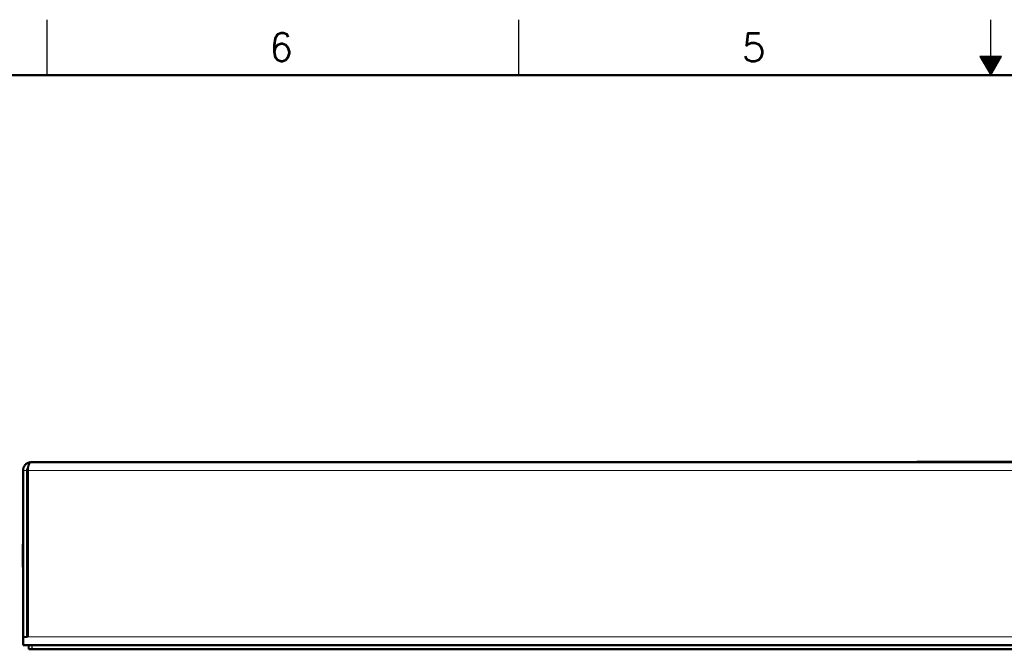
# Model space of a CAD drawing. Header units: millimetres. Extents: x 618 to 1482, y 17 to 575.
# Tile 39 of 96: x 828 to 1053, y 431 to 575. Entities that reach past the tile are written whole.
import ezdxf

# ---------------------------------------------------------------- set-up
doc = ezdxf.new("R2010")
doc.units = ezdxf.units.MM
doc.styles.add('CONVERTER_14', font='txt.shx')

# ---------------------------------------------------------------- blocks, each defined once
blk = doc.blocks.new('Label_Product_L00340A-01__21', base_point=(1032.68, 473.99))
at = {"color": 7, "linetype": 'Continuous', "const_width": 0.5}
for points in [[(1032.93, 474.34), (1032.93, 474.24)], [(1034.5, 474.34), (1032.93, 474.34)], [(1082.15, 474.34), (1034.5, 474.34)], [(1083.73, 474.34), (1082.15, 474.34)], [(1083.73, 474.34), (1083.73, 474.24)]]:
    blk.add_lwpolyline(points, dxfattribs=at)
at = {"color": 124, "linetype": 'Continuous', "const_width": 0.25}
for points in [[(1034.5, 474.34), (1034.5, 474.24)], [(1082.15, 474.34), (1082.15, 474.24)]]:
    blk.add_lwpolyline(points, dxfattribs=at)
blk = doc.blocks.new('Cover_Chassis_Octoclock_Ettus__23', base_point=(829.53, 431.17))
at = {"color": 7, "linetype": 'Continuous', "const_width": 0.5}
for points in [[(829.78, 432.33), (829.78, 431.42)], [(829.81, 432.33), (829.84, 432.33)], [(829.84, 432.33), (830.54, 432.33)], [(830.54, 432.33), (1263.87, 432.33)], [(829.78, 431.42), (830.54, 431.42)], [(830.54, 431.42), (1263.87, 431.42)]]:
    blk.add_lwpolyline(points, dxfattribs=at)
at = {"color": 124, "linetype": 'Continuous', "const_width": 0.25}
blk.add_lwpolyline([(830.54, 432.33), (830.54, 431.42)], dxfattribs=at)
blk = doc.blocks.new('CLS-M4-1_1_1_1_2__24', base_point=(828.19, 448.64))
at = {"color": 7, "linetype": 'Continuous', "const_width": 0.5}
for points in [[(828.51, 455.52), (828.44, 455.52)], [(828.44, 455.52), (828.44, 450.14)], [(829.59, 456.76), (829.41, 456.76)], [(829.41, 456.76), (829.41, 453.94)], [(829.41, 453.94), (829.41, 448.89)], [(828.44, 450.14), (828.51, 450.14)], [(829.41, 448.89), (829.59, 448.89)]]:
    blk.add_lwpolyline(points, dxfattribs=at)
blk = doc.blocks.new('Chassis_Octoclock_Ettus__26', base_point=(828.26, 432.08))
at = {"color": 7, "linetype": 'Continuous', "const_width": 0.5}
for points in [[(828.55, 472.73), (828.58, 472.86)], [(828.58, 472.86), (828.62, 472.99)], [(828.62, 472.99), (828.73, 473.23)], [(828.73, 473.23), (828.82, 473.38)], [(828.82, 473.38), (828.87, 473.46)], [(828.87, 473.46), (828.89, 473.48)], [(828.89, 473.48), (829.04, 473.66)], [(829.04, 473.66), (829.07, 473.68)], [(829.07, 473.68), (829.24, 473.84)], [(829.24, 473.84), (829.37, 473.93)], [(829.37, 473.93), (829.46, 473.99)], [(829.46, 473.99), (829.7, 474.1)], [(829.53, 472.81), (829.57, 472.89)], [(829.57, 472.89), (829.6, 472.93)], [(829.6, 472.93), (829.61, 472.94)], [(829.62, 472.83), (829.6, 472.66)], [(829.61, 472.94), (829.64, 472.97)], [(829.64, 472.99), (829.62, 472.86)], [(829.62, 472.86), (829.62, 472.83)], [(829.67, 473.14), (829.64, 472.99)], [(829.7, 473.29), (829.67, 473.14)], [(829.7, 474.1), (829.89, 474.17)], [(829.72, 473.38), (829.7, 473.29)], [(829.74, 473.43), (829.72, 473.38)], [(829.76, 473.48), (829.74, 473.43)], [(829.78, 473.56), (829.76, 473.48)], [(829.83, 473.68), (829.78, 473.56)], [(829.88, 473.8), (829.83, 473.68)], [(829.94, 473.9), (829.88, 473.8)], [(829.89, 474.17), (829.95, 474.18)], [(829.96, 473.93), (829.94, 473.9)], [(829.95, 474.18), (830.22, 474.23)], [(830, 473.99), (829.96, 473.93)], [(830.07, 474.06), (830, 473.99)], [(830.13, 474.13), (830.07, 474.06)], [(830.19, 474.17), (830.13, 474.13)], [(830.2, 474.18), (830.19, 474.17)], [(830.27, 474.21), (830.2, 474.18)], [(830.22, 474.23), (830.41, 474.24)], [(830.34, 474.23), (830.27, 474.21)], [(830.41, 474.24), (830.34, 474.23)], [(1264, 474.24), (830.41, 474.24)], [(828.51, 472.34), (828.52, 472.47)], [(828.51, 434.23), (828.51, 472.34)], [(828.52, 472.47), (828.55, 472.73)], [(829.41, 472.41), (829.47, 472.68)], [(829.41, 472.34), (829.41, 472.41)], [(829.41, 434.23), (829.41, 472.34)], [(829.47, 472.68), (829.5, 472.75)], [(829.5, 472.75), (829.53, 472.81)], [(829.6, 472.66), (829.59, 472.5)], [(829.59, 472.5), (829.59, 472.34)], [(829.59, 472.34), (829.59, 434.23)], [(829.59, 434.23), (828.51, 434.23)], [(828.51, 432.33), (828.51, 434.23)], [(828.51, 432.33), (829.81, 432.33)]]:
    blk.add_lwpolyline(points, dxfattribs=at)
at = {"color": 124, "linetype": 'Continuous', "const_width": 0.25}
for points in [[(828.51, 472.34), (829.41, 472.34)], [(1264.82, 472.34), (829.59, 472.34)], [(1264.82, 434.23), (829.59, 434.23)]]:
    blk.add_lwpolyline(points, dxfattribs=at)
blk = doc.blocks.new('Assy_Chassis_Octoclock_Ettus__27', base_point=(828.19, 432.08))
for name, p in [('Chassis_Octoclock_Ettus__26', (828.26, 432.08)), ('CLS-M4-1_1_1_1_2__24', (828.19, 448.64))]:
    blk.add_blockref(name, p)
blk = doc.blocks.new('Assy_Octoclock_Ettus__28', base_point=(828.19, 431.17))
for name, p in [('Assy_Chassis_Octoclock_Ettus__27', (828.19, 432.08)), ('Label_Product_L00340A-01__21', (1032.68, 473.99)), ('Cover_Chassis_Octoclock_Ettus__23', (829.53, 431.17))]:
    blk.add_blockref(name, p)
blk = doc.blocks.new('FRONT1__29', base_point=(1047.24, 452.88))
blk.add_blockref('Assy_Octoclock_Ettus__28', (828.191, 431.166))
blk = doc.blocks.new('Dsizeh', base_point=(618.1, 16.66))
at = {"color": 150, "linetype": 'Continuous'}
for p, q in [((834, 562.76), (834, 575.46)), ((941.95, 562.76), (941.95, 575.46)), ((1049.9, 562.76), (1049.9, 575.46)), ((1052.39, 567.07), (1047.41, 567.07)), ((1047.41, 567.07), (1049.9, 562.76)), ((1047.56, 566.83), (1052.25, 566.83)), ((1047.7, 566.57), (1052.1, 566.57)), ((1047.85, 566.32), (1051.96, 566.32)), ((1048, 566.07), (1051.81, 566.07)), ((1048.14, 565.81), (1051.66, 565.81)), ((1048.29, 565.56), (1051.52, 565.56)), ((1049.9, 562.76), (1052.39, 567.07)), ((1048.44, 565.3), (1051.37, 565.3)), ((1048.58, 565.05), (1051.22, 565.05)), ((1048.73, 564.8), (1051.08, 564.8)), ((1048.88, 564.54), (1050.93, 564.54)), ((1049.02, 564.29), (1050.78, 564.29)), ((1049.17, 564.03), (1050.64, 564.03)), ((1049.32, 563.78), (1050.49, 563.78)), ((1049.46, 563.53), (1050.34, 563.53)), ((1049.61, 563.27), (1050.2, 563.27)), ((1049.76, 563.02), (1050.05, 563.02))]:
    blk.add_line(p, q, dxfattribs=at)
at = {"color": 150, "linetype": 'Continuous', "const_width": 0.508}
blk.add_lwpolyline([(1469, 562.76), (630.8, 562.76)], dxfattribs=at)
at = {"color": 150, "char_height": 6.35, "attachment_point": 7, "style": 'CONVERTER_14'}
for s, insert in [('6', (884.83, 566)), ('5', (992.95, 565.93))]:
    blk.add_mtext(s, dxfattribs=dict(at, insert=insert))

msp = doc.modelspace()

# ---------------------------------------------------------------- block references
for name, p in [('Dsizeh', (618.1, 16.66)), ('FRONT1__29', (1047.24, 452.88))]:
    msp.add_blockref(name, p)

doc.saveas('drawing.dxf')
